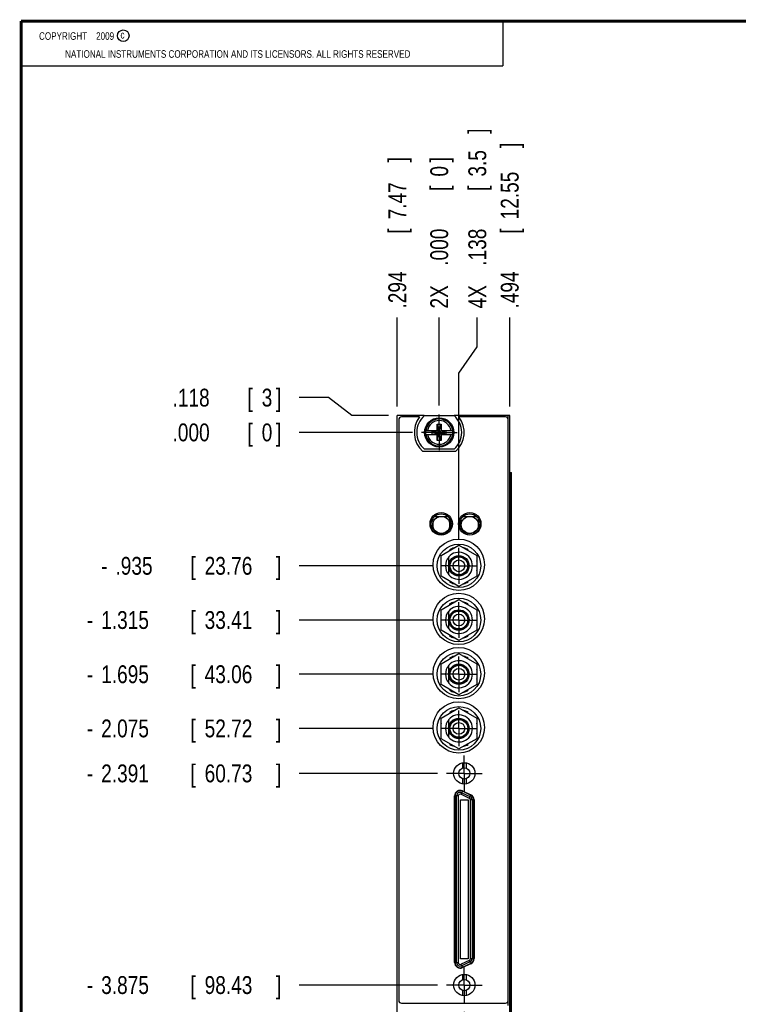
# Model space of a CAD drawing. Header units: inches. Extents: x 0.2 to 16.8, y 0.1 to 10.8.
# Tile 2 of 11: x 0.2 to 5.3, y 3.9 to 10.8. Entities that reach past the tile are written whole.
import ezdxf

# ---------------------------------------------------------------- set-up
doc = ezdxf.new("R2010")
doc.units = ezdxf.units.IN
doc.header["$LTSCALE"] = 0.935
doc.header["$MEASUREMENT"] = 0
doc.linetypes.add('CENTER', pattern=[0.6, 0.375, -0.075, 0.075, -0.075])
doc.layers.get('0').update_dxf_attribs({"linetype": 'CONTINUOUS'})
doc.layers.add('DEFAULT_1', color=7, linetype='CENTER')
doc.layers.add('DIMENSIONS', color=7, linetype='CONTINUOUS')
doc.styles.get("Standard").update_dxf_attribs({"font": 'txt', "width": 0.8})
doc.dimstyles.new('DIMSTYLE_1', dxfattribs={"dimtxt": 0.125, "dimasz": 0.18, "dimexe": 0.18, "dimexo": 0.0625, "dimgap": 0.09, "dimtad": 0, "dimtih": 1, "dimtoh": 1, "dimdec": 3, "dimzin": 4, "dimdsep": 46, "dimtxsty": 'STANDARD', "dimblk": '_FILLED', "dimblk1": '_FILLED', "dimblk2": '_FILLED', "dimcen": 0.09, "dimadec": 0, "dimazin": 0, "dimtp": 0.01, "dimtm": 0.01, "dimtfac": 1, "dimtdec": 3, "dimtofl": 0, "dimtmove": 0, "dimatfit": 3, "dimldrblk": '_FILLED', "dimfxl": 1, "dimtolj": 1, "dimtzin": 4, "dimarcsym": 0})

# ---------------------------------------------------------------- blocks, each defined once
blk = doc.blocks.new('*D0')
at = {"layer": 'DIMENSIONS', "color": 2, "linetype": 'CONTINUOUS'}
blk.add_line((3.1303, 6.9394), (2.1985, 6.9394), dxfattribs=at)
at = {"layer": 'DIMENSIONS', "color": 2, "linetype": 'CONTINUOUS', "width": 0.8}
for s, p in [('.935', (0.911, 6.8769)), ('[', (1.436, 6.8769)), ('23.76', (1.536, 6.8769)), (']', (2.036, 6.8769)), ('-', (0.811, 6.8769))]:
    blk.add_text(s, height=0.125, dxfattribs=at).set_placement(p)
blk = doc.blocks.new('_FILLED')
at = {"color": 0, "linetype": 'BYBLOCK'}
blk.add_solid([(0, 0), (-1, 0.174), (-1, -0.174)], dxfattribs=at)
blk = doc.blocks.new('*D1')
at = {"layer": 'DIMENSIONS', "color": 2, "linetype": 'CONTINUOUS'}
for p, q in [((2.4033, 8.1187), (2.1985, 8.1187)), ((2.5686, 7.9929), (2.4033, 8.1187)), ((2.8235, 7.9929), (2.5686, 7.9929))]:
    blk.add_line(p, q, dxfattribs=at)
at = {"layer": 'DIMENSIONS', "color": 2, "linetype": 'CONTINUOUS', "width": 0.8}
for s, p in [('.118', (1.311, 8.0562)), ('[', (1.836, 8.0562)), ('3', (1.936, 8.0562)), (']', (2.036, 8.0562))]:
    blk.add_text(s, height=0.125, dxfattribs=at).set_placement(p)
blk = doc.blocks.new('*D2')
at = {"layer": 'DIMENSIONS', "color": 2, "linetype": 'CONTINUOUS'}
blk.add_line((3.1303, 6.5594), (2.1985, 6.5594), dxfattribs=at)
at = {"layer": 'DIMENSIONS', "color": 2, "linetype": 'CONTINUOUS', "width": 0.8}
for s, p in [('[', (1.436, 6.4969)), (']', (2.036, 6.4969)), ('1.315', (0.811, 6.4969)), ('33.41', (1.536, 6.4969)), ('-', (0.711, 6.4969))]:
    blk.add_text(s, height=0.125, dxfattribs=at).set_placement(p)
blk = doc.blocks.new('*D3')
at = {"layer": 'DIMENSIONS', "color": 2, "linetype": 'CONTINUOUS'}
blk.add_line((3.1303, 6.1794), (2.1985, 6.1794), dxfattribs=at)
at = {"layer": 'DIMENSIONS', "color": 2, "linetype": 'CONTINUOUS', "width": 0.8}
for s, p in [('1.695', (0.811, 6.1169)), ('[', (1.436, 6.1169)), ('43.06', (1.536, 6.1169)), (']', (2.036, 6.1169)), ('-', (0.711, 6.1169))]:
    blk.add_text(s, height=0.125, dxfattribs=at).set_placement(p)
blk = doc.blocks.new('*D4')
at = {"layer": 'DIMENSIONS', "color": 2, "linetype": 'CONTINUOUS'}
blk.add_line((3.1303, 5.7994), (2.1985, 5.7994), dxfattribs=at)
at = {"layer": 'DIMENSIONS', "color": 2, "linetype": 'CONTINUOUS', "width": 0.8}
for s, p in [('[', (1.436, 5.7369)), (']', (2.036, 5.7369)), ('2.075', (0.811, 5.7369)), ('52.72', (1.536, 5.7369)), ('-', (0.711, 5.7369))]:
    blk.add_text(s, height=0.125, dxfattribs=at).set_placement(p)
blk = doc.blocks.new('*D5')
at = {"layer": 'DIMENSIONS', "color": 2, "linetype": 'CONTINUOUS'}
blk.add_line((3.1684, 5.4841), (2.1985, 5.4841), dxfattribs=at)
at = {"layer": 'DIMENSIONS', "color": 2, "linetype": 'CONTINUOUS', "width": 0.8}
for s, p in [('2.391', (0.811, 5.4216)), ('[', (1.436, 5.4216)), ('60.73', (1.536, 5.4216)), (']', (2.036, 5.4216)), ('-', (0.711, 5.4216))]:
    blk.add_text(s, height=0.125, dxfattribs=at).set_placement(p)
blk = doc.blocks.new('*D6')
at = {"layer": 'DIMENSIONS', "color": 2, "linetype": 'CONTINUOUS'}
blk.add_line((3.1684, 3.9999), (2.1985, 3.9999), dxfattribs=at)
at = {"layer": 'DIMENSIONS', "color": 2, "linetype": 'CONTINUOUS', "width": 0.8}
for s, p in [('3.875', (0.811, 3.9374)), ('[', (1.436, 3.9374)), ('98.43', (1.536, 3.9374)), (']', (2.036, 3.9374)), ('-', (0.711, 3.9374))]:
    blk.add_text(s, height=0.125, dxfattribs=at).set_placement(p)
blk = doc.blocks.new('*D7')
at = {"layer": 'DIMENSIONS', "color": 2, "linetype": 'CONTINUOUS'}
blk.add_line((2.9924, 3.0502), (2.1985, 3.0502), dxfattribs=at)
at = {"layer": 'DIMENSIONS', "color": 2, "linetype": 'CONTINUOUS', "width": 0.8}
for s, p in [('4.825', (0.711, 2.9877)), ('[', (1.336, 2.9877)), ('122.55', (1.436, 2.9877)), (']', (2.036, 2.9877)), ('-', (0.611, 2.9877))]:
    blk.add_text(s, height=0.125, dxfattribs=at).set_placement(p)
blk = doc.blocks.new('*D8')
at = {"layer": 'DIMENSIONS', "color": 2, "linetype": 'CONTINUOUS'}
blk.add_line((2.9924, 7.8749), (2.1985, 7.8749), dxfattribs=at)
at = {"layer": 'DIMENSIONS', "color": 2, "linetype": 'CONTINUOUS', "width": 0.8}
for s, p in [('.000', (1.311, 7.8124)), ('[', (1.836, 7.8124)), ('0', (1.936, 7.8124)), (']', (2.036, 7.8124))]:
    blk.add_text(s, height=0.125, dxfattribs=at).set_placement(p)
blk = doc.blocks.new('*D9')
at = {"layer": 'DIMENSIONS', "color": 2, "linetype": 'CONTINUOUS'}
for p, q in [((3.4469, 8.4752), (3.4469, 8.6809)), ((3.3179, 8.291), (3.4469, 8.4752)), ((3.3179, 7.127), (3.3179, 8.291))]:
    blk.add_line(p, q, dxfattribs=at)
at = {"layer": 'DIMENSIONS', "color": 2, "linetype": 'CONTINUOUS', "width": 0.8}
for s, p in [(']', (3.5094, 9.9684)), ('3.5', (3.5094, 9.6684)), ('[', (3.5094, 9.5684)), ('.138', (3.5094, 9.0434)), ('4X ', (3.5094, 8.7434))]:
    blk.add_text(s, height=0.125, rotation=90, dxfattribs=at).set_placement(p)
blk = doc.blocks.new('*D10')
at = {"layer": 'DIMENSIONS', "color": 2, "linetype": 'CONTINUOUS'}
blk.add_line((3.674, 8.0554), (3.674, 8.6809), dxfattribs=at)
at = {"layer": 'DIMENSIONS', "color": 2, "linetype": 'CONTINUOUS', "width": 0.8}
for s, p in [(']', (3.7365, 9.8684)), ('12.55', (3.7365, 9.3684)), ('[', (3.7365, 9.2684)), ('.494', (3.7365, 8.7434))]:
    blk.add_text(s, height=0.125, rotation=90, dxfattribs=at).set_placement(p)
blk = doc.blocks.new('*D11')
at = {"layer": 'DIMENSIONS', "color": 2, "linetype": 'CONTINUOUS'}
blk.add_line((2.886, 8.0554), (2.886, 8.6809), dxfattribs=at)
at = {"layer": 'DIMENSIONS', "color": 2, "linetype": 'CONTINUOUS', "width": 0.8}
for s, p in [(']', (2.9485, 9.7684)), ('7.47', (2.9485, 9.3684)), ('[', (2.9485, 9.2684)), ('.294', (2.9485, 8.7434))]:
    blk.add_text(s, height=0.125, rotation=90, dxfattribs=at).set_placement(p)
blk = doc.blocks.new('*D12')
at = {"layer": 'DIMENSIONS', "color": 2, "linetype": 'CONTINUOUS'}
blk.add_line((3.356, 3.8123), (3.356, 2.1303), dxfattribs=at)
at = {"layer": 'DIMENSIONS', "color": 2, "linetype": 'CONTINUOUS', "width": 0.8}
for s, p in [(']', (3.4185, 1.9678)), ('4.47', (3.4185, 1.5678)), ('[', (3.4185, 1.4678)), ('.176', (3.4185, 0.9428)), ('2X ', (3.4185, 0.6428))]:
    blk.add_text(s, height=0.125, rotation=90, dxfattribs=at).set_placement(p)
blk = doc.blocks.new('*D13')
at = {"layer": 'DIMENSIONS', "color": 2, "linetype": 'CONTINUOUS'}
blk.add_line((3.18, 8.0625), (3.18, 8.6809), dxfattribs=at)
at = {"layer": 'DIMENSIONS', "color": 2, "linetype": 'CONTINUOUS', "width": 0.8}
for s, p in [(']', (3.2425, 9.7684)), ('0', (3.2425, 9.6684)), ('[', (3.2425, 9.5684)), ('.000', (3.2425, 9.0434)), ('2X ', (3.2425, 8.7434))]:
    blk.add_text(s, height=0.125, rotation=90, dxfattribs=at).set_placement(p)

msp = doc.modelspace()

# ---------------------------------------------------------------- linework, layer by layer
at = {"color": 2, "linetype": 'CONTINUOUS'}
for p, q in [((0.25, 10.7586), (3.625, 10.7586)), ((0.25, 10.7586), (0.25, 10.4456)), ((3.625, 10.7586), (3.625, 10.4456)), ((0.25, 10.4456), (3.625, 10.4456))]:
    msp.add_line(p, q, dxfattribs=at)
at = {"color": 7, "linetype": 'CONTINUOUS'}
for p, q in [((2.886, 2.8552), (2.886, 7.9929)), ((3.0757, 7.9929), (2.886, 7.9929)), ((2.896, 7.9629), (2.896, 3.8929)), ((3.0423, 7.9829), (2.916, 7.9829)), ((3.0763, 7.9934), (3.2838, 7.9934)), ((3.674, 7.9929), (3.2843, 7.9929)), ((3.644, 7.9829), (3.3177, 7.9829)), ((3.664, 3.8929), (3.664, 7.9629)), ((3.674, 2.8552), (3.674, 7.9929)), ((3.0854, 7.8886), (3.1683, 7.8886)), ((3.1315, 7.8631), (3.1315, 7.8866)), ((3.1315, 7.8631), (3.2285, 7.8866)), ((3.1683, 7.8866), (3.1315, 7.8866)), ((3.1315, 7.8866), (3.2285, 7.8631)), ((3.1662, 7.8178), (3.1938, 7.9319)), ((3.1662, 7.8886), (3.1662, 7.9319)), ((3.1938, 7.8178), (3.1662, 7.9319)), ((3.1662, 7.9319), (3.1938, 7.9319)), ((3.1683, 7.8886), (3.1683, 7.8866)), ((3.1683, 7.8631), (3.1917, 7.8866)), ((3.1917, 7.8631), (3.1683, 7.8866)), ((3.1917, 7.8886), (3.1917, 7.8866)), ((3.1917, 7.8886), (3.2747, 7.8886)), ((3.2285, 7.8866), (3.1917, 7.8866)), ((3.1938, 7.9319), (3.1938, 7.8886)), ((3.2285, 7.8631), (3.2285, 7.8866)), ((3.0854, 7.8611), (3.1683, 7.8611)), ((3.1315, 7.8631), (3.1683, 7.8631)), ((3.1662, 7.8178), (3.1662, 7.8611)), ((3.1938, 7.8178), (3.1662, 7.8178)), ((3.1683, 7.8611), (3.1683, 7.8631)), ((3.1917, 7.8611), (3.1917, 7.8631)), ((3.1917, 7.8631), (3.2285, 7.8631)), ((3.1917, 7.8611), (3.2747, 7.8611)), ((3.1938, 7.8611), (3.1938, 7.8178)), ((3.2938, 7.7419), (3.0663, 7.7419)), ((3.2838, 7.7564), (3.0763, 7.7564)), ((3.674, 7.5929), (3.6857, 7.5929)), ((3.6857, 3.5929), (3.6857, 7.5929)), ((3.1349, 7.2713), (3.1349, 7.1964)), ((3.1478, 7.2864), (3.2402, 7.2864)), ((3.2549, 7.1993), (3.2549, 7.2684)), ((3.3349, 7.1964), (3.3349, 7.2713)), ((3.3478, 7.2864), (3.4402, 7.2864)), ((3.4549, 7.1993), (3.4549, 7.2684)), ((3.1753, 7.1664), (3.2128, 7.1664)), ((3.3753, 7.1664), (3.3829, 7.1664)), ((3.3829, 7.1648), (3.3829, 7.1664)), ((3.1929, 7.0116), (3.3179, 7.0838)), ((3.2528, 7.0519), (3.2543, 7.047)), ((3.2847, 7.0646), (3.2844, 7.065)), ((3.3179, 7.0838), (3.4429, 7.0116)), ((3.3514, 7.065), (3.3512, 7.0646)), ((3.3815, 7.047), (3.383, 7.0519)), ((3.1923, 6.9729), (3.1929, 6.9726)), ((3.1929, 6.8672), (3.1929, 7.0116)), ((3.2464, 6.8769), (3.2464, 7.002)), ((3.4429, 7.0116), (3.4429, 6.8672)), ((3.4429, 6.9726), (3.4435, 6.9729)), ((3.1929, 6.9062), (3.1923, 6.9059)), ((3.4435, 6.9059), (3.4429, 6.9062)), ((3.3179, 6.7951), (3.1929, 6.8672)), ((3.4429, 6.8672), (3.3179, 6.7951)), ((3.2543, 6.8318), (3.2528, 6.8269)), ((3.2844, 6.8138), (3.2847, 6.8143)), ((3.3512, 6.8143), (3.3514, 6.8138)), ((3.383, 6.8269), (3.3815, 6.8318)), ((3.1929, 6.6316), (3.3179, 6.7038)), ((3.3179, 6.7038), (3.4429, 6.6316)), ((3.1929, 6.4872), (3.1929, 6.6316)), ((3.2528, 6.6719), (3.2543, 6.667)), ((3.2847, 6.6846), (3.2844, 6.685)), ((3.3514, 6.685), (3.3512, 6.6846)), ((3.3815, 6.667), (3.383, 6.6719)), ((3.4429, 6.6316), (3.4429, 6.4872)), ((3.1923, 6.5929), (3.1929, 6.5926)), ((3.2464, 6.4969), (3.2464, 6.622)), ((3.4429, 6.5926), (3.4435, 6.5929)), ((3.1929, 6.5262), (3.1923, 6.5259)), ((3.4435, 6.5259), (3.4429, 6.5262)), ((3.3179, 6.4151), (3.1929, 6.4872)), ((3.2543, 6.4518), (3.2528, 6.4469)), ((3.2844, 6.4338), (3.2847, 6.4343)), ((3.4429, 6.4872), (3.3179, 6.4151)), ((3.3512, 6.4343), (3.3514, 6.4338)), ((3.383, 6.4469), (3.3815, 6.4518)), ((3.1929, 6.2516), (3.3179, 6.3238)), ((3.2528, 6.2919), (3.2543, 6.287)), ((3.2847, 6.3046), (3.2844, 6.305)), ((3.3179, 6.3238), (3.4429, 6.2516)), ((3.3514, 6.305), (3.3512, 6.3046)), ((3.3815, 6.287), (3.383, 6.2919)), ((3.1929, 6.1072), (3.1929, 6.2516)), ((3.2464, 6.1169), (3.2464, 6.242)), ((3.4429, 6.2516), (3.4429, 6.1072)), ((3.1923, 6.2129), (3.1929, 6.2126)), ((3.1929, 6.1462), (3.1923, 6.1459)), ((3.4429, 6.2126), (3.4435, 6.2129)), ((3.4435, 6.1459), (3.4429, 6.1462)), ((3.3179, 6.0351), (3.1929, 6.1072)), ((3.4429, 6.1072), (3.3179, 6.0351)), ((3.2543, 6.0718), (3.2528, 6.0669)), ((3.2844, 6.0538), (3.2847, 6.0543)), ((3.3512, 6.0543), (3.3514, 6.0538)), ((3.383, 6.0669), (3.3815, 6.0718)), ((3.1929, 5.8716), (3.3179, 5.9438)), ((3.3179, 5.9438), (3.4429, 5.8716)), ((3.1929, 5.7272), (3.1929, 5.8716)), ((3.2528, 5.9119), (3.2543, 5.907)), ((3.2847, 5.9246), (3.2844, 5.925)), ((3.3514, 5.925), (3.3512, 5.9246)), ((3.3815, 5.907), (3.383, 5.9119)), ((3.4429, 5.8716), (3.4429, 5.7272)), ((3.1923, 5.8329), (3.1929, 5.8326)), ((3.2464, 5.7369), (3.2464, 5.862)), ((3.4429, 5.8326), (3.4435, 5.8329)), ((3.1929, 5.7662), (3.1923, 5.7659)), ((3.4435, 5.7659), (3.4429, 5.7662)), ((3.3179, 5.6551), (3.1929, 5.7272)), ((3.2543, 5.6918), (3.2528, 5.6869)), ((3.2844, 5.6738), (3.2847, 5.6743)), ((3.4429, 5.7272), (3.3179, 5.6551)), ((3.3512, 5.6743), (3.3514, 5.6738)), ((3.383, 5.6869), (3.3815, 5.6918)), ((3.3432, 5.5578), (3.3432, 5.5213)), ((3.3688, 5.5578), (3.3688, 5.5213)), ((3.3432, 5.4469), (3.3432, 5.4104)), ((3.3688, 5.4469), (3.3688, 5.4104)), ((3.2879, 4.1583), (3.2879, 5.3256)), ((3.3137, 5.3256), (3.3137, 4.1583)), ((3.333, 5.338), (3.3905, 5.3112)), ((3.3439, 5.3613), (3.4014, 5.3345)), ((3.3294, 5.2991), (3.3826, 5.2991)), ((3.3294, 4.1849), (3.3294, 5.2991)), ((3.3826, 5.2991), (3.3826, 4.1849)), ((3.3984, 4.1851), (3.3984, 5.2988)), ((3.4241, 5.2988), (3.4241, 4.1851)), ((3.3826, 4.1849), (3.3294, 4.1849)), ((3.3905, 4.1728), (3.333, 4.146)), ((3.4014, 4.1494), (3.3439, 4.1226)), ((3.3432, 4.0736), (3.3432, 4.0371)), ((3.3688, 4.0736), (3.3688, 4.0371)), ((3.3432, 3.9626), (3.3432, 3.9261)), ((3.3688, 3.9626), (3.3688, 3.9261)), ((2.916, 3.8729), (3.644, 3.8729))]:
    msp.add_line(p, q, dxfattribs=at)
at = {"color": 9, "linetype": 'CONTINUOUS'}
for p, q in [((3.662, 7.9929), (3.662, 7.9716)), ((3.677, 3.5929), (3.677, 7.5929)), ((3.6856, 3.5929), (3.6856, 7.5929)), ((3.3137, 5.3256), (3.2879, 5.3256)), ((3.2905, 5.3256), (3.2905, 4.1583)), ((3.3021, 4.1583), (3.3021, 5.3256)), ((3.3439, 5.3613), (3.333, 5.338)), ((3.3379, 5.3484), (3.3954, 5.3216)), ((3.4003, 5.3321), (3.3428, 5.3589)), ((3.3905, 5.3112), (3.4014, 5.3345)), ((3.4241, 5.2988), (3.3984, 5.2988)), ((3.4099, 5.2988), (3.4099, 4.1851)), ((3.4215, 4.1851), (3.4215, 5.2988)), ((3.2879, 4.1583), (3.3137, 4.1583)), ((3.333, 4.146), (3.3439, 4.1226)), ((3.3954, 4.1623), (3.3379, 4.1355)), ((3.3428, 4.125), (3.4003, 4.1518)), ((3.4014, 4.1494), (3.3905, 4.1728)), ((3.3984, 4.1851), (3.4241, 4.1851)), ((3.662, 3.8841), (3.662, 3.8572))]:
    msp.add_line(p, q, dxfattribs=at)
at = {"color": 7, "linetype": 'CONTINUOUS', "const_width": 0.02}
for points in [[(0.25, 10.7586), (0.25, 0.2586)], [(16.75, 10.7586), (0.25, 10.7586)]]:
    msp.add_lwpolyline(points, dxfattribs=at)
at = {"color": 2, "linetype": 'CONTINUOUS'}
msp.add_circle((0.9659, 10.6562), 0.0403, dxfattribs=at)
at = {"color": 7, "linetype": 'CONTINUOUS'}
for centre, radius in [((3.18, 7.8749), 0.1025), ((3.18, 7.8749), 0.098), ((3.194, 7.2339), 0.0785), ((3.194, 7.2339), 0.07), ((3.1949, 7.2264), 0.06), ((3.394, 7.2339), 0.0785), ((3.394, 7.2339), 0.07), ((3.3949, 7.2264), 0.06), ((3.317, 6.9469), 0.18), ((3.3179, 6.9394), 0.153), ((3.3179, 6.9394), 0.0715), ((3.3179, 6.9394), 0.0625), ((3.3179, 6.9394), 0.041), ((3.317, 6.5669), 0.18), ((3.3179, 6.5594), 0.153), ((3.3179, 6.5594), 0.0715), ((3.3179, 6.5594), 0.0625), ((3.3179, 6.5594), 0.041), ((3.317, 6.1869), 0.18), ((3.3179, 6.1794), 0.153), ((3.3179, 6.1794), 0.0715), ((3.3179, 6.1794), 0.0625), ((3.3179, 6.1794), 0.041), ((3.317, 5.8069), 0.18), ((3.3179, 5.7994), 0.153), ((3.3179, 5.7994), 0.0715), ((3.3179, 5.7994), 0.0625), ((3.3179, 5.7994), 0.041), ((3.356, 5.4841), 0.0748), ((3.356, 5.4841), 0.0394), ((3.356, 3.9999), 0.0748), ((3.356, 3.9999), 0.0394)]:
    msp.add_circle(centre, radius, dxfattribs=at)
for centre, radius, start, end in [((2.916, 7.9629), 0.02, 90, 180), ((3.18, 7.8749), 0.175, 141.89221, 229.4642), ((3.18, 7.8749), 0.1575, 131.20295, 228.79705), ((3.18, 7.8749), 0.1575, 311.20295, 48.79705), ((3.18, 7.8749), 0.175, 310.5358, 38.10779), ((3.644, 7.9629), 0.02, 0, 90), ((3.18, 7.8749), 0.0956, 171.71661, 188.28339), ((3.18, 7.8749), 0.0956, 351.71661, 8.28339), ((3.3179, 6.9394), 0.13, 104.93318, 120.06682), ((3.3179, 6.9394), 0.13, 59.93318, 75.06682), ((3.3179, 6.9394), 0.13, 164.05763, 165.06682), ((3.3179, 6.9394), 0.094, 139.5205, 220.4795), ((3.3179, 6.9394), 0.095, 221.18115, 138.81885), ((3.3179, 6.9394), 0.13, 14.93318, 15.94237), ((3.3179, 6.9394), 0.13, 194.93318, 195.94237), ((3.3179, 6.9394), 0.13, 344.05763, 345.06682), ((3.3179, 6.9394), 0.13, 239.93318, 255.06682), ((3.3179, 6.9394), 0.13, 284.93318, 300.06682), ((3.3179, 6.5594), 0.095, 221.18115, 138.81885), ((3.3179, 6.5594), 0.13, 104.93318, 120.06682), ((3.3179, 6.5594), 0.13, 59.93318, 75.06682), ((3.3179, 6.5594), 0.13, 164.05763, 165.06682), ((3.3179, 6.5594), 0.094, 139.5205, 220.4795), ((3.3179, 6.5594), 0.13, 14.93318, 15.94237), ((3.3179, 6.5594), 0.13, 194.93318, 195.94237), ((3.3179, 6.5594), 0.13, 344.05763, 345.06682), ((3.3179, 6.5594), 0.13, 239.93318, 255.06682), ((3.3179, 6.5594), 0.13, 284.93318, 300.06682), ((3.3179, 6.1794), 0.13, 104.93318, 120.06682), ((3.3179, 6.1794), 0.13, 59.93318, 75.06682), ((3.3179, 6.1794), 0.13, 164.05763, 165.06682), ((3.3179, 6.1794), 0.094, 139.5205, 220.4795), ((3.3179, 6.1794), 0.095, 221.18115, 138.81885), ((3.3179, 6.1794), 0.13, 14.93318, 15.94237), ((3.3179, 6.1794), 0.13, 194.93318, 195.94237), ((3.3179, 6.1794), 0.13, 344.05763, 345.06682), ((3.3179, 6.1794), 0.13, 239.93318, 255.06682), ((3.3179, 6.1794), 0.13, 284.93318, 300.06682), ((3.3179, 5.7994), 0.095, 221.18115, 138.81885), ((3.3179, 5.7994), 0.13, 104.93318, 120.06682), ((3.3179, 5.7994), 0.13, 59.93318, 75.06682), ((3.3179, 5.7994), 0.13, 164.05763, 165.06682), ((3.3179, 5.7994), 0.094, 139.5205, 220.4795), ((3.3179, 5.7994), 0.13, 14.93318, 15.94237), ((3.3179, 5.7994), 0.13, 194.93318, 195.94237), ((3.3179, 5.7994), 0.13, 344.05763, 345.06682), ((3.3179, 5.7994), 0.13, 239.93318, 255.06682), ((3.3179, 5.7994), 0.13, 284.93318, 300.06682), ((3.3273, 5.3256), 0.0394, 65, 180), ((3.3273, 5.3256), 0.0136, 65, 180), ((3.3848, 5.2988), 0.0394, 0, 65), ((3.3848, 5.2988), 0.0136, 0, 65), ((3.3273, 4.1583), 0.0394, 180, 295), ((3.3273, 4.1583), 0.0136, 180, 295), ((3.3848, 4.1851), 0.0136, 295, 360), ((3.3848, 4.1851), 0.0394, 295, 360), ((2.916, 3.8929), 0.02, 180, 270), ((3.644, 3.8929), 0.02, 270, 360)]:
    msp.add_arc(centre, radius, start, end, dxfattribs=at)
at = {"color": 9, "linetype": 'CONTINUOUS'}
for centre, radius, start, end in [((3.18, 7.8749), 0.0947, 8.36374, 171.63626), ((3.18, 7.8749), 0.0832, 9.53359, 170.46641), ((3.18, 7.8749), 0.0947, 188.36374, 351.63626), ((3.18, 7.8749), 0.0832, 189.53359, 350.46641), ((3.3273, 5.3256), 0.0367, 65, 180), ((3.3273, 5.3256), 0.0251, 65, 180), ((3.3848, 5.2988), 0.0251, 0, 65), ((3.3848, 5.2988), 0.0367, 0, 65), ((3.3273, 4.1583), 0.0367, 180, 295), ((3.3273, 4.1583), 0.0251, 180, 295), ((3.3848, 4.1851), 0.0251, 295, 360), ((3.3848, 4.1851), 0.0367, 295, 360)]:
    msp.add_arc(centre, radius, start, end, dxfattribs=at)
at = {"color": 7, "linetype": 'CONTINUOUS'}
for points, knots in [([(3.3844, 6.9394), (3.3844, 6.9407), (3.3843, 6.9434), (3.384, 6.9473), (3.3834, 6.9512), (3.3826, 6.955), (3.3815, 6.9588), (3.3803, 6.9626), (3.3788, 6.9662), (3.3771, 6.9698), (3.3752, 6.9733), (3.3731, 6.9766), (3.3708, 6.9798), (3.3683, 6.9829), (3.3656, 6.9858), (3.3628, 6.9885), (3.3598, 6.9911), (3.3567, 6.9935), (3.3534, 6.9957), (3.35, 6.9977), (3.3465, 6.9995), (3.3429, 7.0011), (3.3392, 7.0024), (3.3354, 7.0036), (3.3316, 7.0045), (3.3277, 7.0052), (3.3238, 7.0057), (3.3199, 7.0059), (3.3159, 7.0059), (3.312, 7.0057), (3.3081, 7.0052), (3.3042, 7.0045), (3.3004, 7.0036), (3.2966, 7.0024), (3.2929, 7.0011), (3.2893, 6.9995), (3.2858, 6.9977), (3.2824, 6.9957), (3.2791, 6.9935), (3.276, 6.9911), (3.273, 6.9885), (3.2702, 6.9858), (3.2675, 6.9829), (3.265, 6.9798), (3.2627, 6.9766), (3.2606, 6.9733), (3.2587, 6.9698), (3.257, 6.9662), (3.2555, 6.9626), (3.2543, 6.9588), (3.2532, 6.955), (3.2524, 6.9512), (3.2518, 6.9473), (3.2515, 6.9434), (3.2514, 6.9407), (3.2514, 6.9394)], [0, 0, 0, 0, 0.018859, 0.037738, 0.056604, 0.075457, 0.094336, 0.11321, 0.13206, 0.150934, 0.169815, 0.188669, 0.207535, 0.226417, 0.245283, 0.264137, 0.283018, 0.301893, 0.320743, 0.339617, 0.358498, 0.377352, 0.396218, 0.4151, 0.433966, 0.45282, 0.4717, 0.490575, 0.509425, 0.5283, 0.547181, 0.566035, 0.584901, 0.603783, 0.622649, 0.641503, 0.660383, 0.679258, 0.698108, 0.716983, 0.735863, 0.754718, 0.773583, 0.792466, 0.811332, 0.830186, 0.849066, 0.867941, 0.886791, 0.905665, 0.924544, 0.943397, 0.962262, 0.981141, 1, 1, 1, 1]), ([(3.2514, 6.9394), (3.2514, 6.9381), (3.2515, 6.9355), (3.2518, 6.9315), (3.2524, 6.9276), (3.2532, 6.9238), (3.2543, 6.92), (3.2555, 6.9162), (3.257, 6.9126), (3.2587, 6.909), (3.2606, 6.9056), (3.2627, 6.9022), (3.265, 6.899), (3.2675, 6.896), (3.2702, 6.8931), (3.273, 6.8903), (3.276, 6.8877), (3.2791, 6.8854), (3.2824, 6.8832), (3.2858, 6.8811), (3.2893, 6.8793), (3.2929, 6.8778), (3.2966, 6.8764), (3.3004, 6.8752), (3.3042, 6.8743), (3.3081, 6.8736), (3.312, 6.8731), (3.3159, 6.8729), (3.3199, 6.8729), (3.3238, 6.8731), (3.3277, 6.8736), (3.3316, 6.8743), (3.3354, 6.8752), (3.3392, 6.8764), (3.3429, 6.8778), (3.3465, 6.8793), (3.35, 6.8811), (3.3534, 6.8832), (3.3567, 6.8854), (3.3598, 6.8877), (3.3628, 6.8903), (3.3656, 6.8931), (3.3683, 6.896), (3.3708, 6.899), (3.3731, 6.9022), (3.3752, 6.9056), (3.3771, 6.909), (3.3788, 6.9126), (3.3803, 6.9162), (3.3815, 6.92), (3.3826, 6.9238), (3.3834, 6.9276), (3.384, 6.9315), (3.3843, 6.9355), (3.3844, 6.9381), (3.3844, 6.9394)], [0, 0, 0, 0, 0.018859, 0.037738, 0.056604, 0.075457, 0.094336, 0.11321, 0.13206, 0.150934, 0.169815, 0.188669, 0.207535, 0.226417, 0.245283, 0.264137, 0.283018, 0.301893, 0.320743, 0.339617, 0.358498, 0.377352, 0.396218, 0.4151, 0.433966, 0.45282, 0.4717, 0.490575, 0.509425, 0.5283, 0.547181, 0.566035, 0.584901, 0.603783, 0.622649, 0.641503, 0.660383, 0.679258, 0.698108, 0.716983, 0.735863, 0.754718, 0.773583, 0.792466, 0.811332, 0.830186, 0.849066, 0.867941, 0.886791, 0.905665, 0.924544, 0.943397, 0.962262, 0.981141, 1, 1, 1, 1]), ([(3.3844, 6.5594), (3.3844, 6.5608), (3.3843, 6.5636), (3.3839, 6.5678), (3.3833, 6.5719), (3.3824, 6.576), (3.3812, 6.58), (3.3798, 6.5839), (3.3781, 6.5877), (3.3762, 6.5915), (3.3741, 6.5951), (3.3717, 6.5985), (3.3692, 6.6018), (3.3664, 6.605), (3.3635, 6.6079), (3.3603, 6.6107), (3.357, 6.6132), (3.3536, 6.6156), (3.35, 6.6177), (3.3462, 6.6196), (3.3424, 6.6213), (3.3385, 6.6227), (3.3345, 6.6239), (3.3304, 6.6248), (3.3262, 6.6254), (3.3221, 6.6258), (3.3179, 6.626), (3.3137, 6.6258), (3.3096, 6.6254), (3.3054, 6.6248), (3.3014, 6.6239), (3.2973, 6.6227), (3.2934, 6.6213), (3.2896, 6.6196), (3.2858, 6.6177), (3.2822, 6.6156), (3.2788, 6.6132), (3.2755, 6.6107), (3.2724, 6.6079), (3.2694, 6.605), (3.2666, 6.6018), (3.2641, 6.5985), (3.2617, 6.5951), (3.2596, 6.5915), (3.2577, 6.5877), (3.256, 6.5839), (3.2546, 6.58), (3.2534, 6.576), (3.2525, 6.5719), (3.2519, 6.5678), (3.2515, 6.5636), (3.2514, 6.5608), (3.2514, 6.5594)], [0, 0, 0, 0, 0.019991, 0.040003, 0.059996, 0.079986, 0.1, 0.119997, 0.139984, 0.159998, 0.180001, 0.199985, 0.219997, 0.240004, 0.259986, 0.279996, 0.300006, 0.319988, 0.339995, 0.360007, 0.379991, 0.399994, 0.420008, 0.439995, 0.459993, 0.480008, 0.5, 0.519993, 0.540007, 0.560006, 0.579993, 0.600007, 0.62001, 0.639993, 0.660005, 0.680012, 0.699994, 0.720004, 0.740014, 0.759996, 0.780003, 0.800016, 0.82, 0.840002, 0.860016, 0.880004, 0.9, 0.920014, 0.940005, 0.959997, 0.980009, 1, 1, 1, 1]), ([(3.2514, 6.5594), (3.2514, 6.558), (3.2515, 6.5552), (3.2519, 6.5511), (3.2525, 6.5469), (3.2534, 6.5429), (3.2546, 6.5389), (3.256, 6.5349), (3.2577, 6.5311), (3.2596, 6.5274), (3.2617, 6.5238), (3.2641, 6.5203), (3.2666, 6.517), (3.2694, 6.5139), (3.2724, 6.5109), (3.2755, 6.5081), (3.2788, 6.5056), (3.2822, 6.5032), (3.2858, 6.5011), (3.2896, 6.4992), (3.2934, 6.4975), (3.2973, 6.4961), (3.3014, 6.495), (3.3054, 6.4941), (3.3096, 6.4934), (3.3137, 6.493), (3.3179, 6.4929), (3.3221, 6.493), (3.3262, 6.4934), (3.3304, 6.4941), (3.3345, 6.495), (3.3385, 6.4961), (3.3424, 6.4975), (3.3462, 6.4992), (3.35, 6.5011), (3.3536, 6.5032), (3.357, 6.5056), (3.3603, 6.5081), (3.3635, 6.5109), (3.3664, 6.5139), (3.3692, 6.517), (3.3717, 6.5203), (3.3741, 6.5238), (3.3762, 6.5274), (3.3781, 6.5311), (3.3798, 6.5349), (3.3812, 6.5389), (3.3824, 6.5429), (3.3833, 6.5469), (3.3839, 6.5511), (3.3843, 6.5552), (3.3844, 6.558), (3.3844, 6.5594)], [0, 0, 0, 0, 0.019991, 0.040003, 0.059996, 0.079986, 0.1, 0.119997, 0.139984, 0.159998, 0.180001, 0.199985, 0.219997, 0.240004, 0.259986, 0.279996, 0.300006, 0.319988, 0.339995, 0.360007, 0.379991, 0.399994, 0.420008, 0.439995, 0.459993, 0.480008, 0.5, 0.519993, 0.540007, 0.560006, 0.579993, 0.600007, 0.62001, 0.639993, 0.660005, 0.680012, 0.699994, 0.720004, 0.740014, 0.759996, 0.780003, 0.800016, 0.82, 0.840002, 0.860016, 0.880004, 0.9, 0.920014, 0.940005, 0.959997, 0.980009, 1, 1, 1, 1]), ([(3.3844, 6.1794), (3.3844, 6.1809), (3.3843, 6.1838), (3.3839, 6.1881), (3.3832, 6.1924), (3.3822, 6.1966), (3.3809, 6.2008), (3.3794, 6.2049), (3.3776, 6.2088), (3.3755, 6.2127), (3.3732, 6.2164), (3.3707, 6.2199), (3.3679, 6.2233), (3.365, 6.2265), (3.3618, 6.2294), (3.3584, 6.2322), (3.3549, 6.2347), (3.3512, 6.237), (3.3473, 6.2391), (3.3434, 6.2409), (3.3393, 6.2424), (3.3351, 6.2437), (3.3309, 6.2447), (3.3266, 6.2454), (3.3223, 6.2458), (3.3179, 6.246), (3.3136, 6.2458), (3.3092, 6.2454), (3.3049, 6.2447), (3.3007, 6.2437), (3.2965, 6.2424), (3.2924, 6.2409), (3.2885, 6.2391), (3.2846, 6.237), (3.2809, 6.2347), (3.2774, 6.2322), (3.274, 6.2294), (3.2708, 6.2265), (3.2679, 6.2233), (3.2651, 6.2199), (3.2626, 6.2164), (3.2603, 6.2127), (3.2582, 6.2088), (3.2564, 6.2049), (3.2549, 6.2008), (3.2536, 6.1966), (3.2526, 6.1924), (3.2519, 6.1881), (3.2515, 6.1838), (3.2514, 6.1809), (3.2514, 6.1794)], [0, 0, 0, 0, 0.020825, 0.04167, 0.062492, 0.083321, 0.104169, 0.12499, 0.145821, 0.166669, 0.187491, 0.208321, 0.22917, 0.249993, 0.270823, 0.291671, 0.312495, 0.333324, 0.354172, 0.374997, 0.395824, 0.416673, 0.437499, 0.458325, 0.479174, 0.5, 0.520826, 0.541675, 0.562502, 0.583327, 0.604176, 0.625004, 0.645828, 0.666677, 0.687505, 0.708329, 0.729178, 0.750007, 0.77083, 0.791679, 0.81251, 0.833332, 0.85418, 0.875011, 0.895832, 0.916679, 0.937508, 0.95833, 0.979175, 1, 1, 1, 1]), ([(3.2514, 6.1794), (3.2514, 6.178), (3.2515, 6.1751), (3.2519, 6.1707), (3.2526, 6.1664), (3.2536, 6.1622), (3.2549, 6.158), (3.2564, 6.154), (3.2582, 6.15), (3.2603, 6.1461), (3.2626, 6.1424), (3.2651, 6.1389), (3.2679, 6.1355), (3.2708, 6.1324), (3.274, 6.1294), (3.2774, 6.1266), (3.2809, 6.1241), (3.2846, 6.1218), (3.2885, 6.1197), (3.2924, 6.1179), (3.2965, 6.1164), (3.3007, 6.1151), (3.3049, 6.1141), (3.3092, 6.1134), (3.3136, 6.113), (3.3179, 6.1129), (3.3223, 6.113), (3.3266, 6.1134), (3.3309, 6.1141), (3.3351, 6.1151), (3.3393, 6.1164), (3.3434, 6.1179), (3.3473, 6.1197), (3.3512, 6.1218), (3.3549, 6.1241), (3.3584, 6.1266), (3.3618, 6.1294), (3.365, 6.1324), (3.3679, 6.1355), (3.3707, 6.1389), (3.3732, 6.1424), (3.3755, 6.1461), (3.3776, 6.15), (3.3794, 6.154), (3.3809, 6.158), (3.3822, 6.1622), (3.3832, 6.1664), (3.3839, 6.1707), (3.3843, 6.1751), (3.3844, 6.178), (3.3844, 6.1794)], [0, 0, 0, 0, 0.020825, 0.04167, 0.062492, 0.083321, 0.104169, 0.12499, 0.145821, 0.166669, 0.187491, 0.208321, 0.22917, 0.249993, 0.270823, 0.291671, 0.312495, 0.333324, 0.354172, 0.374997, 0.395824, 0.416673, 0.437499, 0.458325, 0.479174, 0.5, 0.520826, 0.541675, 0.562502, 0.583327, 0.604176, 0.625004, 0.645828, 0.666677, 0.687505, 0.708329, 0.729178, 0.750007, 0.77083, 0.791679, 0.81251, 0.833332, 0.85418, 0.875011, 0.895832, 0.916679, 0.937508, 0.95833, 0.979175, 1, 1, 1, 1]), ([(3.3844, 5.7994), (3.3844, 5.8009), (3.3843, 5.804), (3.3838, 5.8085), (3.3831, 5.813), (3.382, 5.8174), (3.3806, 5.8217), (3.3789, 5.8259), (3.377, 5.83), (3.3748, 5.834), (3.3723, 5.8378), (3.3695, 5.8414), (3.3665, 5.8448), (3.3633, 5.8481), (3.3599, 5.851), (3.3563, 5.8538), (3.3525, 5.8563), (3.3485, 5.8585), (3.3444, 5.8605), (3.3402, 5.8621), (3.3359, 5.8635), (3.3314, 5.8646), (3.327, 5.8653), (3.3224, 5.8658), (3.3179, 5.866), (3.3134, 5.8658), (3.3088, 5.8653), (3.3044, 5.8646), (3.2999, 5.8635), (3.2956, 5.8621), (3.2914, 5.8605), (3.2873, 5.8585), (3.2833, 5.8563), (3.2795, 5.8538), (3.2759, 5.851), (3.2725, 5.8481), (3.2693, 5.8448), (3.2663, 5.8414), (3.2635, 5.8378), (3.261, 5.834), (3.2588, 5.83), (3.2569, 5.8259), (3.2552, 5.8217), (3.2538, 5.8174), (3.2527, 5.813), (3.252, 5.8085), (3.2515, 5.804), (3.2514, 5.8009), (3.2514, 5.7994)], [0, 0, 0, 0, 0.021731, 0.043482, 0.065206, 0.086947, 0.108699, 0.13042, 0.152166, 0.173916, 0.195637, 0.217386, 0.239135, 0.260856, 0.282607, 0.304352, 0.326074, 0.347828, 0.369569, 0.391293, 0.413048, 0.434785, 0.456513, 0.478268, 0.5, 0.521733, 0.543488, 0.565216, 0.586953, 0.608707, 0.630432, 0.652173, 0.673926, 0.695648, 0.717393, 0.739145, 0.760866, 0.782614, 0.804364, 0.826084, 0.847835, 0.869581, 0.891302, 0.913053, 0.934794, 0.956518, 0.978269, 1, 1, 1, 1]), ([(3.2514, 5.7994), (3.2514, 5.7979), (3.2515, 5.7949), (3.252, 5.7904), (3.2527, 5.7859), (3.2538, 5.7815), (3.2552, 5.7771), (3.2569, 5.7729), (3.2588, 5.7688), (3.261, 5.7648), (3.2635, 5.761), (3.2663, 5.7574), (3.2693, 5.754), (3.2725, 5.7508), (3.2759, 5.7478), (3.2795, 5.745), (3.2833, 5.7426), (3.2873, 5.7403), (3.2914, 5.7384), (3.2956, 5.7367), (3.2999, 5.7353), (3.3044, 5.7343), (3.3088, 5.7335), (3.3134, 5.733), (3.3179, 5.7329), (3.3224, 5.733), (3.327, 5.7335), (3.3314, 5.7343), (3.3359, 5.7353), (3.3402, 5.7367), (3.3444, 5.7384), (3.3485, 5.7403), (3.3525, 5.7426), (3.3563, 5.745), (3.3599, 5.7478), (3.3633, 5.7508), (3.3665, 5.754), (3.3695, 5.7574), (3.3723, 5.761), (3.3748, 5.7648), (3.377, 5.7688), (3.3789, 5.7729), (3.3806, 5.7771), (3.382, 5.7815), (3.3831, 5.7859), (3.3838, 5.7904), (3.3843, 5.7949), (3.3844, 5.7979), (3.3844, 5.7994)], [0, 0, 0, 0, 0.021731, 0.043482, 0.065206, 0.086947, 0.108699, 0.13042, 0.152166, 0.173916, 0.195637, 0.217386, 0.239135, 0.260856, 0.282607, 0.304352, 0.326074, 0.347828, 0.369569, 0.391293, 0.413048, 0.434785, 0.456513, 0.478268, 0.5, 0.521733, 0.543488, 0.565216, 0.586953, 0.608707, 0.630432, 0.652173, 0.673926, 0.695648, 0.717393, 0.739145, 0.760866, 0.782614, 0.804364, 0.826084, 0.847835, 0.869581, 0.891302, 0.913053, 0.934794, 0.956518, 0.978269, 1, 1, 1, 1])]:
    msp.add_open_spline(points, degree=3, knots=knots, dxfattribs=at)
at = {"layer": 'DEFAULT_1', "color": 7, "linetype": 'CENTER'}
for p, q in [((3.18, 7.8749), (3.18, 8)), ((3.18, 7.8749), (3.0549, 7.8749)), ((3.18, 7.8749), (3.18, 7.7498)), ((3.18, 7.8749), (3.3051, 7.8749)), ((3.3179, 6.9394), (3.3179, 7.0645)), ((3.3179, 6.9394), (3.1928, 6.9394)), ((3.3179, 6.9394), (3.3179, 6.8143)), ((3.3179, 6.9394), (3.443, 6.9394)), ((3.3179, 6.5594), (3.3179, 6.6845)), ((3.3179, 6.5594), (3.1928, 6.5594)), ((3.3179, 6.5594), (3.3179, 6.4343)), ((3.3179, 6.5594), (3.443, 6.5594)), ((3.3179, 6.1794), (3.3179, 6.3045)), ((3.3179, 6.1794), (3.1928, 6.1794)), ((3.3179, 6.1794), (3.3179, 6.0543)), ((3.3179, 6.1794), (3.443, 6.1794)), ((3.3179, 5.7994), (3.3179, 5.9245)), ((3.3179, 5.7994), (3.1928, 5.7994)), ((3.3179, 5.7994), (3.3179, 5.6743)), ((3.3179, 5.7994), (3.443, 5.7994)), ((3.356, 5.4841), (3.356, 5.6092)), ((3.356, 5.4841), (3.2309, 5.4841)), ((3.356, 5.4841), (3.356, 5.359)), ((3.356, 5.4841), (3.4811, 5.4841)), ((3.356, 3.9999), (3.356, 4.125)), ((3.356, 3.9999), (3.2309, 3.9999)), ((3.356, 3.9999), (3.4811, 3.9999)), ((3.356, 3.9999), (3.356, 3.8748))]:
    msp.add_line(p, q, dxfattribs=at)

# ---------------------------------------------------------------- texts
at = {"color": 2, "linetype": 'CONTINUOUS', "width": 0.8}
for s, p in [('c', (0.946, 10.6363)), ('NATIONAL INSTRUMENTS CORPORATION AND ITS LICENSORS. ALL RIGHTS RESERVED', (0.5583, 10.5016))]:
    msp.add_text(s, height=0.053, dxfattribs=at).set_placement(p)
at = {"color": 2, "linetype": 'CONTINUOUS', "insert": (0.3125, 10.6805), "char_height": 0.053, "width": 0.8904, "attachment_point": 1}
msp.add_mtext('    COPYRIGHT    2009', dxfattribs=at)

# ---------------------------------------------------------------- dimensions: what is measured, and where the dimension line sits
at = {"layer": 'DIMENSIONS', "color": 2, "linetype": 'CONTINUOUS'}
for feature_location, offset, dtype, origin, text, picture, middle in [((3.3179, 7.127), (0.129, 1.5538), 0, (3.18, 8), '4X <>', '*D9', (3.4469, 9.4059)), ((3.1800222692, 8.0624502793), (0, 0.6184), 1, (3.1800222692, 7.9999502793), '2X <>', '*D13', (3.1800222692, 9.3058502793)), ((2.9924, 3.0502), (-0.7939, 0), 0, (3.0549, 7.8749), '-<>', '*D7', (1.3735, 3.0502)), ((3.1303, 6.55942), (-0.93178, 0), 0, (3.05492, 7.87485), '-<>', '*D2', (1.42352, 6.55942)), ((3.1303, 6.17942), (-0.93178, 0), 0, (3.05492, 7.87485), '-<>', '*D3', (1.42352, 6.17942)), ((3.1303, 5.79942), (-0.93178, 0), 0, (3.05492, 7.87485), '-<>', '*D4', (1.42352, 5.79942)), ((3.1684, 5.4841), (-0.9699, 0), 0, (3.0549, 7.8749), '-<>', '*D5', (1.4235, 5.4841)), ((3.1684, 3.9999), (-0.9699, 0), 0, (3.0549, 7.8749), '-<>', '*D6', (1.4235, 3.9999)), ((3.1303, 6.93942), (-0.93178, 0), 0, (3.05492, 7.87485), '-<>', '*D0', (1.47352, 6.93942)), ((3.356, 3.8123), (0, -1.682), 1, (3.18, 7.8749), '2X <>', '*D12', (3.356, 1.3553))]:
    dim = msp.add_ordinate_dim(feature_location=feature_location, offset=offset, dtype=dtype, origin=origin, text=text, dimstyle='DIMSTYLE_1', dxfattribs=at)
    dim.commit()
    dim.dimension.update_dxf_attribs({"geometry": picture, "text_midpoint": middle})
for feature_location, offset, dtype, origin, picture, middle in [((3.674, 8.0554), (0, 0.6255), 1, (3.18, 8), '*D10', (3.674, 9.3559)), ((2.886, 8.0554), (0, 0.6255), 1, (3.18, 8), '*D11', (2.886, 9.3059)), ((2.8235, 7.9929), (-0.625, 0.1258), 0, (3.0549, 7.8749), '*D1', (1.7235, 8.1187)), ((2.9924222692, 7.8748502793), (-0.7939, 0), 0, (3.0549222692, 7.8748502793), '*D8', (1.7235222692, 7.8748502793))]:
    dim = msp.add_ordinate_dim(feature_location=feature_location, offset=offset, dtype=dtype, origin=origin, dimstyle='DIMSTYLE_1', dxfattribs=at)
    dim.commit()
    dim.dimension.update_dxf_attribs({"geometry": picture, "text_midpoint": middle})

doc.saveas('drawing.dxf')
